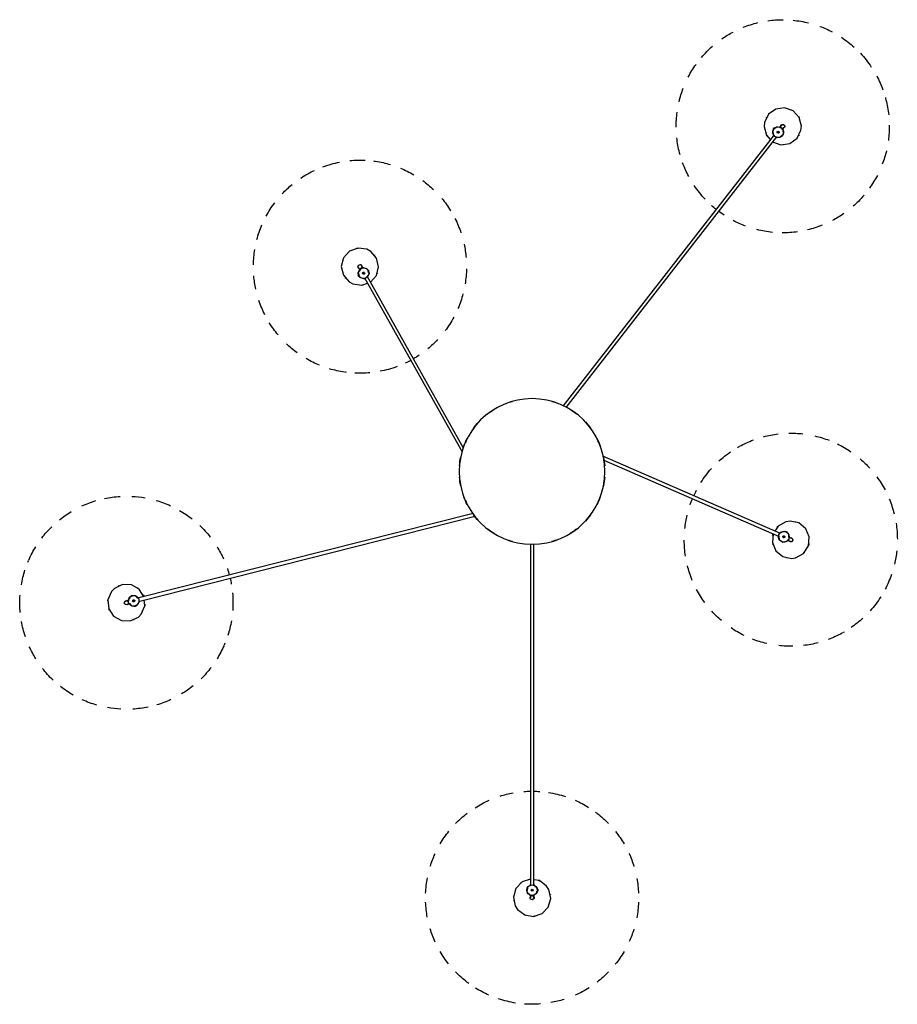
# Model space of a CAD drawing. Header units: millimetres. Extents: x 2834 to 10941, y -1029 to 7866.
# Tile 6 of 6: x 8808 to 10455, y 6018 to 7866. Entities that reach past the tile are written whole.
import ezdxf

# ---------------------------------------------------------------- set-up
doc = ezdxf.new("R2010")
doc.units = ezdxf.units.MM
doc.layers.add('E-LITE-EQPM', color=7, linetype='Continuous', lineweight=20)

# ---------------------------------------------------------------- blocks, each defined once
blk = doc.blocks.new('68595-5L_ 68596-5L_ 68596-5L  KOMBO400 - 64314-44-5L SAMBA Black_ribbon beige pendant lamp ø450-5L-699415-Planta_PDF Copy 1')
at = {"layer": 'E-LITE-EQPM', "color": 253, "lineweight": 25, "true_color": 0xaaaaaa}
for p, q in [((-3, 794.1), (-3, 795.9)), ((3, 795.9), (3, 794.1)), ((-3, 136.3), (-3, 777.6)), ((3, 777.6), (3, 136.3)), ((8.7, 789.6), (9.1, 787.8)), ((8.7, 787.8), (10.7, 787.8)), ((10.7, 783.8), (8.7, 783.8)), ((10, 783.6), (8.7, 781.8)), ((10.7, 787.3), (9.1, 787.3)), ((10.7, 784.3), (9.1, 784.3)), ((10.7, 785.8), (10.7, 787.8)), ((10.7, 783.8), (10.7, 785.8)), ((-756.5, 242), (-758.3, 242.4)), ((-756.8, 248.2), (-755.1, 247.8)), ((-749.3, 252.2), (-747.5, 252.1)), ((-747.6, 251.8), (-747.1, 253.8)), ((-745.2, 253.3), (-747.1, 253.8)), ((-746.6, 253.6), (-747, 252)), ((-743.2, 252.8), (-745.2, 253.3)), ((-743.7, 252.9), (-744.1, 251.3)), ((-743.2, 252.8), (-743.7, 250.8)), ((-743.1, 252.1), (-741.8, 250.3)), ((-739, 243.8), (-106.9, 84)), ((-110.5, 78.7), (-740.5, 237.9)), ((466.2, 116.5), (132.9, -28.4)), ((134.8, -21.1), (463.8, 122)), ((474.5, 112.5), (472.3, 113)), ((475, 111.9), (474.2, 113.8)), ((475.5, 112.1), (474.8, 113.7)), ((475, 111.9), (476.8, 112.7)), ((476.8, 112.7), (478.7, 113.5)), ((478.2, 113.3), (477.5, 114.8)), ((477.9, 115.4), (478.7, 113.5)), ((479.4, 116.1), (478.5, 115.4)), ((479, 128.6), (480.6, 129.3)), ((483, 123.8), (481.3, 123.1)), ((-314.7, -363.4), (-131.4, -36.9)), ((-128.5, -43.9), (-309.5, -366.3)), ((454.3, -631.9), (58, -122.7)), ((63.7, -120.3), (459.1, -628.2)), ((-325.5, -366.8), (-326.5, -368.6)), ((-324.7, -369.6), (-326.5, -368.6)), ((-326.2, -368.1), (-324.8, -368.9)), ((-324.5, -365.1), (-325.5, -366.8)), ((-325.5, -371.1), (-325, -369.4)), ((-324.8, -365.5), (-323.3, -366.3)), ((-324.5, -365.1), (-323.2, -365.8)), ((-323.8, -365.2), (-321.7, -364.3)), ((-323.7, -379.4), (-322.8, -377.8)), ((-317.6, -380.8), (-318.4, -382.3)), ((452.1, -641.6), (453.7, -640.3)), ((452.1, -641.6), (453.3, -643.2)), ((452.4, -642), (453.7, -641)), ((452.5, -641), (452.5, -638.8)), ((453.3, -643.2), (454.5, -644.8)), ((454.2, -644.4), (455.5, -643.4)), ((456.2, -643.5), (454.5, -644.8)), ((457.2, -644.9), (455.9, -643.7)), ((465.6, -646.4), (464.5, -645)), ((469.2, -641.3), (470.3, -642.7))]:
    blk.add_line(p, q, dxfattribs=at)
at = {"layer": 'E-LITE-EQPM', "color": 253, "lineweight": 25, "true_color": 0xaaaaaa, "flags": 128}
for points in [[(-27.3, 821.9), (-13.9, 832.1), (2.7, 834.9), (18.7, 829.6), (30.3, 817.5), (35, 801.3), (31.5, 784.8), (27.3, 778.1)], [(-3, 765.2), (-18.7, 770.4), (-30.3, 782.5), (-35, 798.7), (-31.5, 815.2), (-27.3, 821.9)], [(-7.2, 791.7), (-4.5, 795.1), (-3, 795.5)], [(-3.1, 802.5), (-3.8, 798.7), (-2.9, 797.9)], [(3.1, 797.5), (3.8, 801.3), (1, 803.9), (-2.7, 802.9), (-3.1, 802.5)], [(-3, 795.9), (-3, 799.8), (-3, 800)], [(3, 800), (3, 797.2), (3, 795.9)], [(3, 794.7), (8, 792.3), (8.3, 791)], [(-8.7, 782.1), (-10, 788.1), (-8.7, 789.8)], [(-3, 777), (-8, 779.4), (-8.3, 780.6)], [(7.2, 780), (4.5, 776.6), (3, 776.2)], [(27.3, 778.1), (13.9, 767.9), (3, 766.1)], [(-789.4, 225.2), (-796.1, 240.7), (-794.7, 257.5), (-785.6, 271.7), (-771, 280), (-754.2, 280.6), (-739, 273.2), (-733.6, 267.5)], [(-733.6, 267.5), (-727, 252), (-727.9, 240.9)], [(-758.3, 248.8), (-761.8, 250.3), (-765, 248.2), (-765, 244.4), (-764.7, 243.9)], [(-764.7, 243.9), (-761.2, 242.4), (-760.2, 243)], [(-758.3, 242.4), (-762.1, 243.4), (-762.3, 243.4)], [(-760.8, 249.3), (-758.1, 248.6), (-756.8, 248.2)], [(-755.2, 237.3), (-757.9, 240.8), (-757.8, 242.4)], [(-755.5, 248.1), (-752.1, 252.2), (-750.8, 252.2)], [(-740.1, 248.1), (-737.7, 245), (-737.7, 243.4)], [(-728.5, 235), (-737.4, 221), (-752, 212.7), (-768.9, 212.1), (-784, 219.5), (-789.4, 225.2)], [(-746.3, 233.6), (-752.4, 233.7), (-753.8, 235.5)], [(-739.9, 237.9), (-743.5, 233.5), (-744.8, 233.5)], [(452.4, 117.1), (451, 133.5), (457.4, 149.1), (470.4, 159.8), (486.9, 163.2), (494.7, 162)], [(494.7, 162), (509.4, 153.8), (518.6, 139.7), (520.1, 122.9), (513.7, 107.4), (500.7, 96.6), (484.2, 93.2), (476.4, 94.4)], [(465.7, 129), (470.6, 132.7), (472.8, 132.1)], [(475, 131.5), (479.3, 130.4), (480.2, 129.1)], [(480.6, 129.3), (484.2, 130.9), (484.4, 131)], [(486.6, 132.1), (482.9, 131.2), (482.5, 130.1)], [(484.5, 124.4), (488.2, 125.2), (489.5, 128.9), (487.1, 131.9), (486.6, 132.1)], [(476.4, 94.4), (461.7, 102.6), (455.6, 112)], [(463.2, 121.8), (463.5, 127.4), (464.5, 128.1)], [(470.1, 113.6), (465.9, 114.7), (464.9, 116.1)], [(481.9, 123.4), (481.7, 117.8), (480.6, 117)], [(486.8, 125.5), (484.2, 124.4), (483, 123.8)], [(-336.2, -352), (-319.5, -349.6), (-309, -353.4)], [(-310, -416.9), (-326.6, -419.2), (-342.5, -413.5), (-353.8, -401.1), (-358.1, -384.8), (-354.2, -368.4), (-343.1, -355.7), (-336.2, -352)], [(-319.6, -363.4), (-315.5, -361.8), (-314, -362.2)], [(-303.5, -355.5), (-292.3, -367.7), (-288.1, -384), (-291.9, -400.4), (-303, -413.1), (-310, -416.9)], [(-309.2, -365.8), (-306, -370.4), (-306.3, -371.6)], [(-324.6, -380.7), (-327, -383.7), (-325.8, -387.3), (-322.1, -388.3), (-321.6, -388.1)], [(-323, -378.4), (-326.3, -373.7), (-325.9, -372.5)], [(-325.7, -383), (-324.3, -380.5), (-323.7, -379.4)], [(-321.6, -388.1), (-319.1, -385.2), (-319.5, -384)], [(-318.4, -382.3), (-320.4, -385.7), (-320.4, -385.9)], [(-312.7, -380.7), (-316.7, -382.3), (-318.3, -381.9)], [(-306.8, -373.1), (-308.5, -379), (-310.5, -379.8)], [(435.5, -647.3), (439.8, -631), (447.1, -623)], [(451.5, -618.5), (467, -612.9), (483.7, -615.4), (497.3, -625.3), (504.7, -640.4), (505.5, -648.3)], [(458.7, -627.8), (464.2, -626.6), (465.1, -627.4)], [(452.5, -636.4), (452.5, -632.1), (453.6, -630.8)], [(464.9, -645.4), (459.4, -646.6), (458.4, -645.8)], [(468.1, -649.6), (466.4, -647.4), (465.6, -646.4)], [(466.3, -628.4), (471.1, -632.2), (471.1, -634.4)], [(471.1, -636.8), (471, -641.1), (470, -642.4)], [(470.3, -642.7), (472.7, -645.8), (472.8, -645.9)], [(474.5, -647.8), (472.7, -644.4), (471.5, -644.3)], [(505.5, -648.3), (501.2, -664.6), (489.8, -677), (473.9, -682.6), (457.3, -680.2), (443.6, -670.3), (436.3, -655.1), (435.5, -647.3)], [(466.5, -647.7), (468.3, -651.1), (472.1, -651.4), (474.4, -648.4), (474.5, -647.8)]]:
    blk.add_lwpolyline(points, dxfattribs=at)
at = {"layer": 'E-LITE-EQPM', "color": 253, "lineweight": 25, "true_color": 0xaaaaaa}
for centre, radius, start, end in [((0, 800), 200, 90.0002, 94.1148), ((0, 800), 200, 85.5159, 90.0002), ((0, 800), 200, 113.921, 122.0588), ((0, 800), 200, 98.8783, 108.3239), ((0, 800), 200, 72.4796, 79.8285), ((0, 800), 200, 57.6331, 66.1629), ((0, 800), 200, 127.7537, 135.9129), ((0, 800), 200, 126.5243, 127.5542), ((0, 800), 200, 44.0643, 52.3947), ((0, 800), 200, 141.5773, 149.6844), ((0, 800), 200, 30.374, 38.6358), ((0, 800), 200, 155.3998, 162.9852), ((0, 800), 200, 17.1803, 24.3233), ((0, 800), 200, 169.5279, 177.6076), ((0, 800), 35, 109.1359, 113.863), ((0, 800), 35, 79.2896, 84.8661), ((0, 800), 200, 2.4142, 10.7839), ((0, 800), 35, 169.9943, 171.2921), ((0, 785.8), 10, 90, 270), ((0, 800), 4, 141.2921, 168.7282), ((0, 785.8), 10, 270, 90), ((0, 800), 3, 60, 75), ((0, 800), 4, 321.2921, 351.2594), ((0, 800), 35, 349.9943, 351.2921), ((0, 800), 200, 182.4142, 190.7839), ((0, 785.8), 10.3, 203.9961, 214.9367), ((0, 785.8), 10.3, 145.5681, 154.3667), ((0, 785.8), 2, 90, 270), ((0, 785.8), 2, 90, 270), ((0, 785.8), 2, 270, 90), ((0, 785.8), 2, 270, 90), ((0, 785.8), 10.3, 23.9961, 34.9367), ((0, 785.8), 10.3, 325.5681, 334.3667), ((0, 800), 200, 349.5279, 357.6076), ((0, 800), 35, 230.2487, 232.2609), ((0, 800), 35, 259.2896, 264.1712), ((0, 800), 35, 289.1359, 293.863), ((0, 800), 200, 197.1803, 204.3233), ((0, 800), 200, 335.3998, 342.9852), ((0, 800), 200, 210.374, 218.6358), ((0, 800), 200, 321.5773, 329.6844), ((0, 800), 200, 224.0643, 232.3947), ((0, 800), 200, 307.7537, 315.9129), ((0, 800), 200, 237.6331, 246.1629), ((0, 800), 200, 293.921, 302.0588), ((0, 800), 200, 306.5243, 307.5542), ((0, 800), 200, 278.8783, 288.3239), ((0, 800), 200, 252.4796, 259.8285), ((0, 800), 200, 265.5159, 269.1861), ((0, 800), 200, 270.8383, 274.1148), ((-761.5, 246.4), 200, 92.9944, 100.1374), ((-761.5, 246.4), 200, 78.2283, 86.598), ((-761.5, 246.4), 200, 106.1881, 114.4538), ((-761.5, 246.4), 200, 65.342, 73.4176), ((-761.5, 246.4), 200, 119.8784, 128.2136), ((-761.5, 246.4), 200, 51.2139, 58.7993), ((-761.5, 246.4), 200, 133.4472, 141.977), ((-761.5, 246.4), 200, 37.3914, 45.4985), ((-761.5, 246.4), 200, 148.2903, 155.6426), ((-761.5, 246.4), 200, 23.5678, 31.727), ((-761.5, 246.4), 200, 22.3351, 23.3683), ((485.6, 128.1), 200, 103.037, 111.1167), ((485.6, 128.1), 200, 88.9088, 96.4942), ((485.6, 128.1), 200, 75.0864, 83.1934), ((485.6, 128.1), 200, 61.2627, 69.4219), ((-761.5, 246.4), 200, 161.3301, 165.8143), ((-761.5, 246.4), 200, 9.7351, 17.873), ((485.6, 128.1), 200, 115.9233, 124.1392), ((485.6, 128.1), 200, 60.0198, 61.0632), ((-761.5, 246.4), 200, 165.8143, 169.9289), ((-761.5, 246.3), 35, 65.8085, 67.1064), ((485.6, 128.1), 200, 130.6893, 137.8323), ((485.6, 128.1), 200, 47.43, 55.5679), ((-761.5, 246.4), 200, 174.6906, 184.138), ((-761.5, 246.3), 35, 155.1038, 160.6803), ((-761.5, 246.4), 200, 354.6906, 4.138), ((485.6, 128.1), 200, 32.3907, 41.833), ((-761.5, 246.3), 35, 184.93, 189.6687), ((-761.5, 246.3), 4, 217.1064, 244.6787), ((-761.5, 246.3), 3, 135.8143, 150.8143), ((-761.5, 246.3), 4, 37.1064, 67.0737), ((-747.8, 242.9), 10, 165.8143, 345.8143), ((-747.8, 242.9), 10, 345.8143, 165.8143), ((-747.8, 242.9), 10.3, 99.8104, 110.7509), ((-747.8, 242.9), 2, 165.8143, 345.8143), ((-747.8, 242.9), 2, 165.8143, 345.8143), ((-747.8, 242.9), 2, 345.8143, 165.8143), ((-747.8, 242.9), 2, 345.8143, 165.8143), ((-747.8, 242.9), 10.3, 41.3824, 50.181), ((-761.5, 246.3), 35, 4.93, 9.6687), ((485.6, 128.1), 200, 143.883, 152.1589), ((-747.8, 242.9), 10.3, 221.3824, 230.181), ((-747.8, 242.9), 10.3, 279.8104, 290.7509), ((-761.5, 246.3), 35, 335.1038, 340.6803), ((-761.5, 246.4), 200, 189.7351, 197.873), ((-761.5, 246.3), 35, 245.8085, 247.1064), ((-761.5, 246.3), 35, 306.063, 307.1064), ((-761.5, 246.4), 200, 346.6398, 349.9289), ((485.6, 128.1), 200, 157.5733, 161.9634), ((485.6, 128.1), 200, 23.5092, 27.6238), ((485.6, 128.1), 200, 19.025, 23.5092), ((-761.5, 246.4), 200, 341.3301, 344.9872), ((485.6, 128.1), 200, 161.9707, 165.9053), ((-761.5, 246.4), 200, 202.3351, 203.3683), ((-761.5, 246.4), 200, 203.5678, 211.727), ((485.6, 128.1), 200, 5.9931, 13.3375), ((-761.5, 246.4), 200, 328.2903, 335.6426), ((485.6, 128.1), 200, 171.1422, 179.672), ((485.5, 128.2), 35, 103.5036, 104.8014), ((485.5, 128.2), 35, 42.6825, 47.338), ((0, 0), 136.7, 105.7068, 110.9147), ((0, 0), 136.7, 69.0853, 74.2932), ((485.5, 128.2), 35, 163.758, 165.7703), ((472.6, 122.6), 10, 23.5093, 203.5093), ((472.6, 122.6), 10.3, 137.5055, 148.446), ((472.6, 122.6), 10.3, 79.0775, 87.8761), ((485.5, 128.2), 4, 74.8014, 101.9845), ((485.5, 128.2), 35, 12.7989, 18.3754), ((-761.5, 246.4), 200, 217.3914, 225.4985), ((-761.5, 246.4), 200, 313.4472, 321.9131), ((0, 0), 136.7, 121.4225, 127.6461), ((0, 0), 136.7, 52.3539, 58.5775), ((485.5, 128.2), 35, 192.7989, 198.3754), ((472.6, 122.6), 10, 203.5093, 23.5093), ((472.6, 122.6), 2, 23.5093, 203.5093), ((472.6, 122.6), 2, 23.5093, 203.5093), ((472.6, 122.6), 10.3, 259.0775, 267.8761), ((472.6, 122.6), 2, 203.5093, 23.5093), ((472.6, 122.6), 2, 203.5093, 23.5093), ((472.6, 122.6), 10.3, 317.5055, 328.446), ((485.5, 128.2), 4, 254.8014, 284.7688), ((485.6, 128.2), 3, 353.5093, 8.5093), ((485.6, 128.1), 200, 351.1422, 359.672), ((0, 0), 136.7, 137.1493, 143.7795), ((0, 0), 136.7, 36.2205, 42.8507), ((485.6, 128.1), 200, 186.0621, 193.3375), ((485.5, 128.2), 35, 222.6825, 227.338), ((485.5, 128.2), 35, 283.5036, 284.8014), ((-761.5, 246.4), 200, 231.2139, 238.7993), ((-761.5, 246.4), 200, 299.8784, 308.2136), ((0, 0), 135.8, 139.0909, 139.4124), ((0, 0), 135.8, 40.5876, 40.9091), ((485.6, 128.1), 200, 337.5733, 345.9053), ((-761.5, 246.4), 200, 245.342, 253.4217), ((-761.5, 246.4), 200, 286.1881, 294.4538), ((0, 0), 136.7, 152.8907, 159.713), ((0, 0), 135.8, 155.0074, 156.3138), ((0, 0), 136.7, 20.287, 27.1093), ((0, 0), 135.8, 23.6862, 24.9926), ((485.6, 128.1), 200, 199.025, 202.6521), ((-761.5, 246.4), 200, 258.2283, 266.598), ((-761.5, 246.4), 200, 272.9944, 280.1374), ((485.6, 128.1), 200, 204.3287, 207.6238), ((0, 0), 136.7, 168.6525, 175.5552), ((0, 0), 135.8, 171.0107, 172.7714), ((0, 0), 136.7, 4.4448, 11.3475), ((0, 0), 135.8, 7.2286, 8.9893), ((485.6, 128.1), 200, 212.3907, 221.833), ((485.6, 128.1), 200, 323.883, 332.1589), ((0, 0), 136.7, 184.4448, 191.3475), ((0, 0), 135.8, 187.2286, 188.9893), ((0, 0), 136.7, 348.6525, 355.5552), ((0, 0), 135.8, 351.0107, 352.7714), ((485.6, 128.1), 200, 310.6893, 317.8323), ((485.6, 128.1), 200, 227.43, 235.5679), ((0, 0), 136.7, 200.287, 207.1093), ((0, 0), 135.8, 203.6862, 205.0628), ((0, 0), 136.7, 332.8907, 339.713), ((0, 0), 135.8, 334.9372, 336.3138), ((485.6, 128.1), 200, 240.0198, 241.0632), ((485.6, 128.1), 200, 241.2627, 249.4219), ((485.6, 128.1), 200, 295.9233, 304.2929), ((485.6, 128.1), 200, 255.0864, 263.1934), ((485.6, 128.1), 200, 268.9239, 276.4942), ((485.6, 128.1), 200, 283.037, 291.1167), ((0, 0), 136.7, 216.2205, 222.8507), ((0, 0), 135.8, 220.5876, 220.9091), ((0, 0), 136.7, 317.1493, 323.7795), ((0, 0), 135.8, 319.0909, 319.4124), ((0, 0), 136.7, 232.3539, 238.5775), ((0, 0), 136.7, 301.4225, 307.6461), ((0, 0), 136.7, 249.0853, 254.2932), ((0, 0), 136.7, 285.7068, 290.9147), ((-323.1, -384.3), 200, 84.6156, 92.7534), ((-323.1, -384.3), 200, 112.2719, 120.379), ((-323.1, -384.3), 200, 98.4483, 106.6075), ((-323.1, -384.3), 200, 97.2127, 98.2488), ((-323.1, -384.3), 200, 74.5409, 79.0185), ((-323.1, -384.3), 200, 69.569, 74.5286), ((-323.1, -384.3), 200, 61.5104, 64.8094), ((-323.1, -384.3), 200, 56.2105, 59.8338), ((-323.1, -384.3), 200, 126.0944, 133.6798), ((-323.1, -384.3), 200, 43.1871, 50.5231), ((-323.1, -384.3), 200, 140.2225, 148.3022), ((-323.1, -384.3), 200, 28.3277, 36.8575), ((-323.1, -384.3), 200, 153.1088, 161.4785), ((-323.1, -384.3), 200, 14.7589, 23.0929), ((-323.1, -384.3), 200, 167.8749, 175.0179), ((-323.1, -384.4), 35, 80.2161, 84.5418), ((-323.1, -384.4), 35, 140.6891, 141.9869), ((-316.1, -372.1), 10, 60.6948, 240.6948), ((-316.1, -372.1), 10.3, 116.2629, 125.0615), ((-316.1, -372.1), 10, 240.6948, 60.6948), ((-323.1, -384.4), 35, 50.544, 55.5609), ((-323.1, -384.3), 200, 1.0686, 9.3374), ((-316.1, -372.1), 10.3, 174.6909, 185.6315), ((-323.1, -384.4), 4, 111.9869, 141.9542), ((-323.1, -384.4), 3, 210.6948, 225.6948), ((-323.1, -384.4), 4, 291.9869, 319.7157), ((-316.1, -372.1), 2, 60.6948, 240.6948), ((-316.1, -372.1), 2, 60.6948, 240.6948), ((-316.1, -372.1), 2, 240.6948, 60.6948), ((-316.1, -372.1), 2, 240.6948, 60.6948), ((-316.1, -372.1), 10.3, 296.2629, 305.0615), ((-316.1, -372.1), 10.3, 354.6909, 5.6315), ((-323.1, -384.4), 35, 20.9435, 22.9557), ((-323.1, -384.3), 200, 181.0686, 189.3374), ((-323.1, -384.4), 35, 320.6891, 321.9869), ((-323.1, -384.3), 200, 347.8749, 355.0179), ((-323.1, -384.4), 35, 229.9844, 235.5609), ((-323.1, -384.4), 35, 259.7875, 264.5418), ((-323.1, -384.3), 200, 194.7589, 203.0929), ((-323.1, -384.3), 200, 333.1088, 341.4785), ((470.5, -647.8), 200, 110.4411, 117.7228), ((470.5, -647.8), 200, 95.5274, 104.0572), ((470.5, -647.8), 200, 81.9586, 90.2913), ((470.5, -647.8), 200, 68.2683, 76.5413), ((-323.1, -384.3), 200, 208.3277, 216.8575), ((470.5, -647.8), 200, 55.0746, 62.2176), ((-323.1, -384.3), 200, 320.2225, 328.3022), ((470.5, -647.8), 200, 128.7262, 132.0091), ((470.5, -647.8), 200, 123.4103, 127.0739), ((470.5, -647.8), 200, 44.8176, 48.6782), ((470.5, -647.8), 200, 136.7789, 146.2182), ((470.5, -647.8), 200, 40.3085, 44.7937), ((-323.1, -384.3), 200, 223.1871, 230.5231), ((-323.1, -384.3), 200, 306.0944, 313.6798), ((470.5, -647.8), 200, 27.4222, 35.5019), ((-323.1, -384.3), 200, 236.2105, 240.6948), ((470.5, -647.8), 200, 151.8153, 159.9531), ((-323.1, -384.3), 200, 240.6948, 244.7031), ((-323.1, -384.3), 200, 249.569, 259.0185), ((-323.1, -384.3), 200, 292.2719, 300.379), ((-323.1, -384.3), 200, 264.6156, 272.7534), ((-323.1, -384.3), 200, 277.2127, 278.2488), ((-323.1, -384.3), 200, 278.4483, 286.6075), ((470.5, -647.8), 200, 13.2941, 20.8795), ((470.5, -647.8), 200, 165.648, 173.8072), ((470.5, -647.8), 200, 164.4082, 165.4485), ((470.5, -647.8), 35, 117.1842, 122.7608), ((461.8, -636.6), 10, 307.8947, 127.8947), ((461.8, -636.6), 10.3, 61.8908, 72.8314), ((470.5, -647.8), 35, 88.1434, 90.1556), ((470.5, -647.8), 200, 359.4716, 7.5787), ((470.5, -647.8), 200, 179.4716, 187.5787), ((470.5, -647.8), 35, 147.1001, 151.7311), ((461.8, -636.6), 10.3, 183.4628, 192.2614), ((461.8, -636.6), 10, 127.8947, 307.8947), ((461.8, -636.6), 10.3, 241.8908, 252.8314), ((461.8, -636.6), 2, 127.8947, 307.8947), ((461.8, -636.6), 2, 127.8947, 307.8947), ((461.8, -636.6), 2, 307.8947, 127.8947), ((461.8, -636.6), 2, 307.8947, 127.8947), ((461.8, -636.6), 10.3, 3.4628, 12.2614), ((470.5, -647.8), 4, 359.1868, 26.1513), ((470.5, -647.8), 35, 27.889, 29.1868), ((470.5, -647.8), 35, 207.889, 209.1868), ((470.5, -647.8), 4, 179.1868, 209.1541), ((470.5, -647.8), 3, 277.8947, 292.8947), ((470.5, -647.8), 35, 327.1001, 331.7311), ((470.5, -647.8), 35, 297.1842, 302.7608), ((470.5, -647.8), 200, 345.648, 353.8072), ((470.5, -647.8), 200, 193.2941, 200.8795), ((470.5, -647.8), 200, 344.4082, 345.4485), ((470.5, -647.8), 200, 331.8153, 339.9531), ((470.5, -647.8), 200, 207.4222, 215.5019), ((470.5, -647.8), 200, 316.7789, 326.2182), ((470.5, -647.8), 200, 220.3085, 228.6782), ((470.5, -647.8), 200, 235.0746, 242.2176), ((470.5, -647.8), 200, 303.4103, 307.8945), ((470.5, -647.8), 200, 307.912, 312.0091), ((470.5, -647.8), 200, 290.3812, 297.6688), ((470.5, -647.8), 200, 248.2683, 256.5413), ((470.5, -647.8), 200, 261.9586, 270.2913), ((470.5, -647.8), 200, 275.5274, 284.0572)]:
    blk.add_arc(centre, radius, start, end, dxfattribs=at)
for centre, major_axis, ratio, start_param, end_param in [((0, 785.8), (3, 0), 0.038955, 3.981745, 4.45059), ((0, 785.8), (-3, 0), 0.038955, 1.328997, 1.570796), ((0, 785.8), (3, 0), 0.038955, 4.712389, 5.443033), ((-747.8, 242.9), (0.74, 2.91), 0.038374, 3.981673, 4.712389), ((-747.8, 242.9), (0.74, 2.91), 0.038374, 4.712389, 4.954069), ((-747.8, 242.9), (0.74, 2.91), 0.038374, 4.974188, 5.443104), ((472.6, 122.6), (-1.2, 2.75), 0.067222, 1.047198, 1.308997), ((472.6, 122.6), (-1.2, 2.75), 0.067222, 1.323192, 1.570796), ((472.6, 122.6), (-1.2, 2.75), 0.067222, 1.570796, 2.094395), ((-316.1, -372.1), (-2.62, 1.47), 0.065018, 4.974188, 5.235988), ((-316.1, -372.1), (-2.62, 1.47), 0.065018, 4.712389, 4.959541), ((-316.1, -372.1), (-2.62, 1.47), 0.065018, 4.18879, 4.712389), ((461.8, -636.6), (2.37, 1.84), 0.038779, 1.832596, 2.094395), ((461.8, -636.6), (2.37, 1.84), 0.038779, 1.570796, 1.812559), ((461.8, -636.6), (2.37, 1.84), 0.038779, 1.047198, 1.570796)]:
    blk.add_ellipse(centre, major_axis=major_axis, ratio=ratio, start_param=start_param, end_param=end_param, dxfattribs=at)
for points, knots in [([(-4.4, 794.8), (-4.4, 794.8), (-4.3, 794.9), (-3.8, 795.1), (-3.2, 795.3), (-2.7, 795.5)], [0, 0, 0, 0, 0.1428571, 0.2857143, 0.5714286, 0.5714286, 0.5714286, 0.5714286]), ([(0, 796.3), (-0.5, 796.3), (-1.6, 796.3), (-2.6, 796.2), (-2.9, 796), (-3, 796)], [-1, -1, -1, -1, -0.8333333, -0.6666667, -0.5555556, -0.5555556, -0.5555556, -0.5555556]), ([(2.7, 795.5), (3, 795.4), (3.4, 795.3), (3.8, 795.1), (4, 795), (4.1, 795), (4.2, 794.9), (4.3, 794.9), (4.4, 794.8), (4.4, 794.8)], [0.4285714, 0.4285714, 0.4285714, 0.4285714, 0.5714286, 0.6785714, 0.7321429, 0.7857143, 0.8392857, 0.8928571, 1, 1, 1, 1]), ([(-2.7, 776.2), (-3, 776.3), (-3.4, 776.4), (-3.8, 776.6), (-4, 776.7), (-4.1, 776.7), (-4.2, 776.8), (-4.3, 776.8), (-4.4, 776.8), (-4.4, 776.8)], [0.4285714, 0.4285714, 0.4285714, 0.4285714, 0.5714286, 0.6785714, 0.7321429, 0.7857143, 0.8392857, 0.8928571, 1, 1, 1, 1]), ([(4.4, 776.8), (4.4, 776.8), (4.3, 776.8), (3.8, 776.6), (3.1, 776.3), (2.3, 776.1), (2.1, 776.1)], [0, 0, 0, 0, 0.1428571, 0.2857143, 0.5714286, 0.6765219, 0.6765219, 0.6765219, 0.6765219]), ([(10, 785.5), (10, 785.5), (10, 785.3), (10, 784.9), (9.9, 784.5), (9.9, 784.2), (9.8, 783.9), (9.8, 783.8), (9.8, 783.8)], [0.5486111, 0.5486111, 0.5486111, 0.5486111, 0.5833333, 0.6527778, 0.7222222, 0.7916667, 0.8611111, 1, 1, 1, 1]), ([(-758, 245.4), (-758.1, 244.9), (-758.3, 243.9), (-758.4, 242.9), (-758.4, 242.6), (-758.3, 242.5)], [-1, -1, -1, -1, -0.8333333, -0.6666667, -0.5555556, -0.5555556, -0.5555556, -0.5555556]), ([(-757.6, 240.9), (-757.6, 240.9), (-757.6, 240.9), (-757.7, 241.4), (-757.8, 242.1), (-757.8, 242.6)], [0, 0, 0, 0, 0.1428571, 0.2857143, 0.5714286, 0.5714286, 0.5714286, 0.5714286]), ([(-756.5, 247.9), (-756.3, 248.1), (-756.1, 248.5), (-755.9, 248.8), (-755.7, 249), (-755.6, 249.1), (-755.5, 249.2), (-755.5, 249.3), (-755.5, 249.3), (-755.5, 249.3)], [0.4285714, 0.4285714, 0.4285714, 0.4285714, 0.5714286, 0.6785714, 0.7321429, 0.7857143, 0.8392857, 0.8928571, 1, 1, 1, 1]), ([(-745.3, 252.5), (-745.2, 252.5), (-745, 252.5), (-744.8, 252.4), (-744.4, 252.3), (-744.1, 252.2), (-743.8, 252.1), (-743.5, 251.9), (-743.5, 251.9), (-743.5, 251.9)], [0.5138889, 0.5138889, 0.5138889, 0.5138889, 0.5486111, 0.5833333, 0.6527778, 0.7222222, 0.7916667, 0.8611111, 1, 1, 1, 1]), ([(-738, 244.9), (-738, 244.9), (-738, 244.8), (-737.9, 244.3), (-737.8, 243.7), (-737.8, 243.2)], [0, 0, 0, 0, 0.1428571, 0.2857143, 0.5714286, 0.5714286, 0.5714286, 0.5714286]), ([(-738.8, 238.4), (-739.1, 238), (-739.4, 237.4), (-739.7, 237), (-739.9, 236.8), (-740, 236.6), (-740, 236.6), (-740.1, 236.5), (-740.1, 236.4), (-740.1, 236.4)], [0.3219103, 0.3219103, 0.3219103, 0.3219103, 0.5714286, 0.6785714, 0.7321429, 0.7857143, 0.8392857, 0.8928571, 1, 1, 1, 1]), ([(462.6, 121.2), (462.6, 121.5), (462.6, 121.9), (462.6, 122.3), (462.6, 122.5), (462.6, 122.7), (462.6, 122.8), (462.6, 122.9), (462.6, 123), (462.6, 123)], [0.4285714, 0.4285714, 0.4285714, 0.4285714, 0.5714286, 0.6785714, 0.7321429, 0.7857143, 0.8392857, 0.8928571, 1, 1, 1, 1]), ([(466, 115), (466, 115), (466, 115), (465.6, 115.4), (465, 116), (464.5, 116.7), (464.3, 116.9)], [0, 0, 0, 0, 0.1428571, 0.2857143, 0.5714286, 0.7142857, 0.7142857, 0.7142857, 0.7142857]), ([(476.3, 113.3), (476.2, 113.2), (476, 113.2), (475.7, 113.1), (475.3, 112.9), (475, 112.9), (474.7, 112.8), (474.6, 112.8), (474.6, 112.8)], [0.5486111, 0.5486111, 0.5486111, 0.5486111, 0.5833333, 0.6527778, 0.7222222, 0.7916667, 0.8611111, 1, 1, 1, 1]), ([(482.2, 126.8), (482, 127.2), (481.5, 128.2), (481, 129.1), (480.7, 129.3), (480.7, 129.3)], [-1, -1, -1, -1, -0.8333333, -0.6666667, -0.5555556, -0.5555556, -0.5555556, -0.5555556]), ([(482.5, 123.7), (482.5, 123.5), (482.6, 123.2), (482.6, 122.8), (482.6, 122.6), (482.6, 122.4), (482.6, 122.3), (482.6, 122.2), (482.6, 122.2), (482.6, 122.2)], [0.4717199, 0.4717199, 0.4717199, 0.4717199, 0.5714286, 0.6785714, 0.7321429, 0.7857143, 0.8392857, 0.8928571, 1, 1, 1, 1]), ([(-324.7, -366.9), (-324.7, -366.9), (-324.6, -366.7), (-324.4, -366.4), (-324.1, -366.1), (-324, -365.8), (-323.8, -365.6), (-323.7, -365.5), (-323.7, -365.5)], [0.5486111, 0.5486111, 0.5486111, 0.5486111, 0.5833333, 0.6527778, 0.7222222, 0.7916667, 0.8611111, 1, 1, 1, 1]), ([(-315.5, -362.1), (-315.5, -362.1), (-315.4, -362.1), (-315, -362.1), (-314.3, -362.2), (-313.8, -362.3)], [0, 0, 0, 0, 0.1428571, 0.2857143, 0.5714286, 0.5714286, 0.5714286, 0.5714286]), ([(-309.7, -364.4), (-309.2, -364.8), (-308.7, -365.4), (-308.3, -365.8), (-308.2, -366), (-308.1, -366.1), (-308, -366.2), (-307.9, -366.3), (-307.9, -366.4), (-307.9, -366.4)], [0.2857143, 0.2857143, 0.2857143, 0.2857143, 0.5714286, 0.6785714, 0.7321429, 0.7857143, 0.8392857, 0.8928571, 1, 1, 1, 1]), ([(-323.7, -378.6), (-323.8, -378.5), (-323.9, -378.3), (-324.1, -378.1), (-324.2, -378), (-324.2, -377.9), (-324.3, -377.8), (-324.3, -377.8), (-324.3, -377.8)], [0.5714286, 0.5714286, 0.5714286, 0.5714286, 0.6785714, 0.7321429, 0.7857143, 0.8392857, 0.8928571, 1, 1, 1, 1]), ([(-321.3, -381.2), (-320.8, -381.5), (-319.9, -382), (-318.9, -382.3), (-318.6, -382.4), (-318.5, -382.4)], [-1, -1, -1, -1, -0.8333333, -0.6666667, -0.5555556, -0.5555556, -0.5555556, -0.5555556]), ([(-316.7, -382.1), (-316.7, -382.1), (-316.8, -382.1), (-317.3, -382), (-318, -381.9), (-318.5, -381.8)], [0, 0, 0, 0, 0.1428571, 0.2857143, 0.5714286, 0.5714286, 0.5714286, 0.5714286]), ([(457.4, -627.6), (457.9, -627.4), (458.5, -627.1), (459, -627), (459.3, -626.9), (459.4, -626.9), (459.5, -626.9), (459.6, -626.8), (459.7, -626.8), (459.7, -626.8)], [0.3218939, 0.3218939, 0.3218939, 0.3218939, 0.5714286, 0.6785714, 0.7321429, 0.7857143, 0.8392857, 0.8928571, 1, 1, 1, 1]), ([(452.8, -632.2), (452.8, -632.2), (452.8, -632.1), (453.1, -631.7), (453.5, -631), (454, -630.4), (454.1, -630.2)], [0, 0, 0, 0, 0.1428571, 0.2857143, 0.5714286, 0.6765219, 0.6765219, 0.6765219, 0.6765219]), ([(453.7, -642.5), (453.7, -642.4), (453.5, -642.3), (453.3, -642), (453.2, -641.7), (453, -641.4), (452.9, -641.1), (452.8, -641.1), (452.8, -641)], [0.5486111, 0.5486111, 0.5486111, 0.5486111, 0.5833333, 0.6527778, 0.7222222, 0.7916667, 0.8611111, 1, 1, 1, 1]), ([(465.5, -645.9), (465.3, -646), (464.9, -646.1), (464.5, -646.2), (464.3, -646.3), (464.1, -646.3), (464, -646.4), (463.9, -646.4), (463.9, -646.4), (463.9, -646.4)], [0.4285714, 0.4285714, 0.4285714, 0.4285714, 0.5714286, 0.6785714, 0.7321429, 0.7857143, 0.8392857, 0.8928571, 1, 1, 1, 1]), ([(468.2, -644.9), (468.6, -644.6), (469.4, -643.9), (470.2, -643.1), (470.3, -642.9), (470.3, -642.8)], [-1, -1, -1, -1, -0.8333333, -0.6666667, -0.5555556, -0.5555556, -0.5555556, -0.5555556])]:
    blk.add_open_spline(points, degree=3, knots=knots, dxfattribs=at)
for points in [[(-3, 795.9), (-3, 795.9), (-3, 795.8), (-3, 795.8)], [(0, 796.3), (0.4, 796.3), (1.1, 796.3), (2, 796.2), (2.7, 796.1), (2.9, 796), (3, 796)], [(3, 795.9), (3, 795.8), (3, 795.8), (3, 795.8)], [(9.8, 787.8), (9.8, 787.8), (9.8, 787.8), (9.8, 787.7), (9.9, 787.6), (9.9, 787.4), (9.9, 787.1), (10, 786.8), (10, 786.5), (10, 786.3), (10, 786.2)], [(-758.3, 242.4), (-758.2, 242.4), (-758.2, 242.4), (-758.2, 242.4)], [(-758, 245.4), (-757.9, 245.8), (-757.7, 246.5), (-757.4, 247.3), (-757.1, 248), (-757, 248.2), (-756.9, 248.2)], [(-756.8, 248.2), (-756.8, 248.2), (-756.7, 248.2), (-756.7, 248.2)], [(-747.3, 252.9), (-747.3, 252.9), (-747.3, 252.9), (-747.2, 252.9), (-747.1, 252.8), (-746.9, 252.8), (-746.6, 252.8), (-746.3, 252.8), (-746, 252.7), (-745.8, 252.7), (-745.7, 252.6)], [(479.1, 130.2), (479.1, 130.1), (479.1, 130.1), (479.4, 129.9), (479.7, 129.6), (479.8, 129.4)], [(462.8, 120.4), (462.7, 120.6), (462.7, 120.9), (462.7, 121.1)], [(478.3, 114.4), (478.3, 114.4), (478.3, 114.4), (478.2, 114.3), (478.1, 114.2), (477.9, 114.1), (477.7, 114), (477.5, 113.8), (477.2, 113.7), (477, 113.6), (476.9, 113.5)], [(480.6, 129.3), (480.6, 129.3), (480.5, 129.3), (480.5, 129.2)], [(482.2, 126.8), (482.3, 126.4), (482.6, 125.8), (482.9, 124.9), (483.1, 124.2), (483.1, 124), (483, 123.9)], [(482.9, 123.8), (482.9, 123.8), (482.9, 123.8), (482.9, 123.8)], [(-325.7, -369), (-325.7, -369), (-325.6, -369), (-325.6, -368.9), (-325.6, -368.8), (-325.5, -368.6), (-325.4, -368.3), (-325.3, -368.1), (-325.2, -367.8), (-325.1, -367.6), (-325, -367.5)], [(-313.8, -362.3), (-313.5, -362.4), (-313.3, -362.5), (-313, -362.6)], [(-321.3, -381.2), (-321.6, -381.1), (-322.2, -380.7), (-322.9, -380.2), (-323.5, -379.7), (-323.6, -379.5), (-323.7, -379.5)], [(-323.6, -379.3), (-323.6, -379.3), (-323.6, -379.3), (-323.6, -379.3)], [(-318.4, -382.3), (-318.4, -382.3), (-318.4, -382.2), (-318.4, -382.2)], [(455.3, -644.2), (455.3, -644.2), (455.3, -644.2), (455.2, -644.1), (455.1, -644), (454.9, -643.9), (454.7, -643.7), (454.5, -643.5), (454.3, -643.3), (454.2, -643.1), (454.1, -643)], [(465.6, -646.4), (465.6, -646.3), (465.6, -646.3), (465.6, -646.3)], [(468.2, -644.9), (467.9, -645.1), (467.4, -645.5), (466.6, -646), (466, -646.4), (465.7, -646.4), (465.7, -646.4)], [(470.7, -641), (470.7, -641), (470.7, -641.1), (470.5, -641.4), (470.4, -641.8), (470.2, -641.9)], [(470.3, -642.7), (470.3, -642.7), (470.3, -642.7), (470.2, -642.6)]]:
    blk.add_open_spline(points, degree=3, dxfattribs=at)

msp = doc.modelspace()

# ---------------------------------------------------------------- linework, layer by layer
at = {"layer": 'E-LITE-EQPM', "color": 253, "lineweight": 25, "true_color": 0xaaaaaa}
for start, end in [(90, 270), (270, 90)]:
    msp.add_arc((9769.5, 7018.1), 136.7, start, end, dxfattribs=at)

# ---------------------------------------------------------------- block references
at = {"layer": 'E-LITE-EQPM', "color": 253, "lineweight": 25, "true_color": 0xaaaaaa, "extrusion": (0, 0, -1), "rotation": 179.9999950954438}
msp.add_blockref('68595-5L_ 68596-5L_ 68596-5L  KOMBO400 - 64314-44-5L SAMBA Black_ribbon beige pendant lamp ø450-5L-699415-Planta_PDF Copy 1', (-9769.5, 7018.1), dxfattribs=at)

doc.saveas('drawing.dxf')
